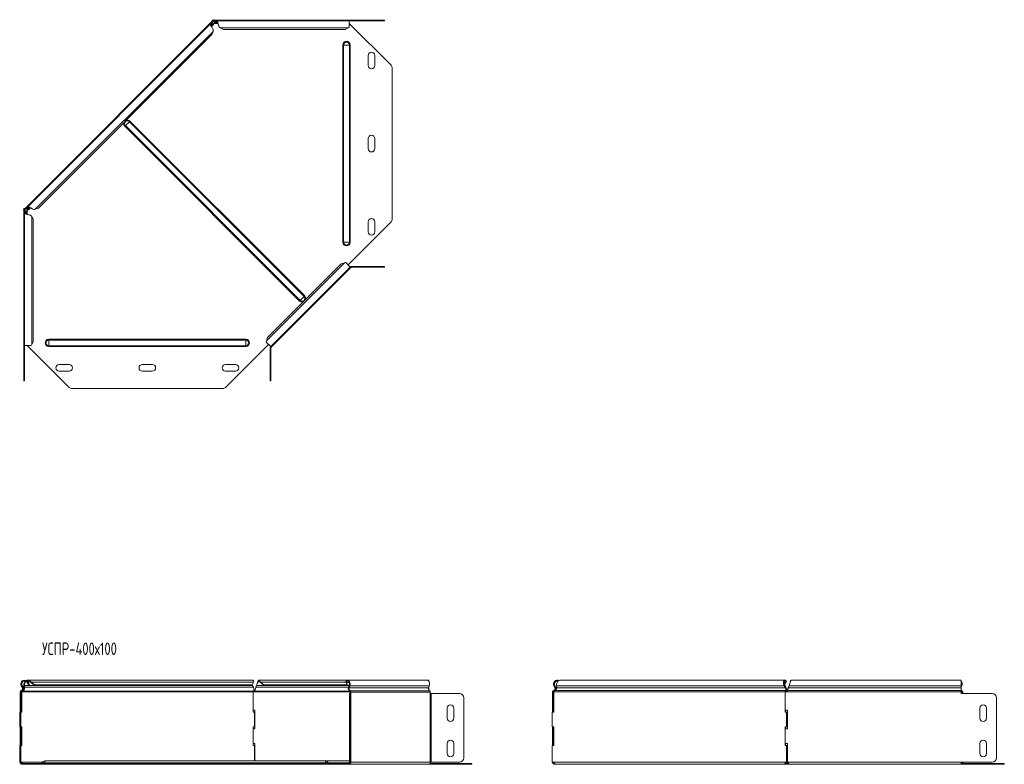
# Model space of a CAD drawing. Header units: millimetres. Extents: x -202 to 1415, y -6882 to 292.
# Tile 4 of 9: x -177 to 1006, y -3332 to -2437. Entities that reach past the tile are written whole.
import ezdxf

# ---------------------------------------------------------------- set-up
doc = ezdxf.new("R2010")
doc.units = ezdxf.units.MM
doc.styles.add('SLDTEXTSTYLE3', font='TXT', dxfattribs={"width": 0.7, "bigfont": 'bigfont'})

msp = doc.modelspace()

# ---------------------------------------------------------------- linework, layer by layer
at = {"color": 7, "linetype": 'Continuous', "lineweight": 15}
for p, q in [((54.6, -2437.4), (54.6, -2438.4)), ((56.3, -2437.4), (54.6, -2437.4)), ((55.8, -2437.4), (56.2, -2437)), ((56.2, -2437), (56.5, -2437.4)), ((56.3, -2437.4), (56.3, -2438.4)), ((219.2, -2437.4), (56.3, -2437.4)), ((219.2, -2438.4), (219.2, -2437.4)), ((219.2, -2437.4), (256.4, -2437.4)), ((256.4, -2437.4), (261.4, -2437.4)), ((261.4, -2437.4), (261.4, -2438.4)), ((54.3, -2438.8), (-170.5, -2663.7)), ((52.5, -2442.1), (-167.3, -2661.8)), ((53.3, -2442), (53.9, -2442.7)), ((53.3, -2442), (54.8, -2442.3)), ((53.6, -2445.3), (56, -2442.9)), ((53.9, -2442.7), (55.4, -2443)), ((54.3, -2438.8), (54.8, -2438.4)), ((54.3, -2438.8), (55, -2439.5)), ((56.3, -2438.4), (54.6, -2438.4)), ((54.8, -2442.3), (55.4, -2443)), ((54.9, -2440.2), (55.1, -2440.4)), ((55, -2439.5), (56.2, -2438.4)), ((56.9, -2439), (56.9, -2438.7)), ((58, -2441.5), (61.4, -2441.5)), ((58.4, -2440.2), (59.3, -2438.9)), ((58.4, -2441.1), (59.3, -2439.8)), ((58.4, -2440.2), (58.4, -2441.1)), ((59.3, -2438.9), (59.3, -2439.8)), ((219.2, -2438.4), (59.9, -2438.4)), ((64.2, -2446.9), (67.9, -2448.6)), ((214.2, -2448.6), (67.9, -2448.6)), ((214.2, -2448.6), (217.9, -2446.9)), ((219.2, -2446), (219.2, -2438.4)), ((219.2, -2438.4), (256.4, -2438.4)), ((219.2, -2441.5), (269.4, -2491.8)), ((261.4, -2438.4), (256.4, -2438.4)), ((54.1, -2454.9), (-154.4, -2663.5)), ((54.1, -2454.9), (55.5, -2451.1)), ((241.9, -2491.9), (241.9, -2479.9)), ((249.9, -2479.9), (249.9, -2491.9)), ((270.9, -2676.5), (270.9, -2495.3)), ((241.9, -2591.9), (241.9, -2579.9)), ((249.9, -2579.9), (249.9, -2591.9)), ((-172.4, -2665.5), (-172, -2665.1)), ((-172.4, -2665.5), (-172, -2665.9)), ((-172, -2664), (-172, -2665.7)), ((-172, -2664), (-171, -2664)), ((-172, -2665.7), (-172, -2828.5)), ((-172, -2665.7), (-171, -2665.7)), ((-171, -2664.1), (-170.5, -2663.7)), ((-171, -2664), (-171, -2665.7)), ((-171, -2665.5), (-169.8, -2664.4)), ((-171, -2669.3), (-171, -2828.5)), ((-170.6, -2666.2), (-170.4, -2666.2)), ((-169.8, -2664.4), (-170.5, -2663.7)), ((-170.4, -2668.7), (-169.2, -2667.8)), ((-170.4, -2668.7), (-169.6, -2668.7)), ((-169.6, -2668.7), (-168.3, -2667.8)), ((-169, -2664.4), (-169.2, -2664.3)), ((-169.2, -2667.8), (-168.3, -2667.8)), ((-167.9, -2670.7), (-167.9, -2667.4)), ((-167.3, -2662.7), (-166.7, -2663.3)), ((-167, -2664.2), (-167.3, -2662.7)), ((-167, -2664.2), (-166.4, -2664.8)), ((-166.4, -2664.8), (-166.7, -2663.3)), ((-166.4, -2665.4), (-164.1, -2663)), ((-162.6, -2663.6), (-162.6, -2663.6)), ((-160.8, -2677.2), (-162.5, -2673.5)), ((-158.3, -2664.8), (-154.4, -2663.5)), ((-160.8, -2677.2), (-160.8, -2823.5)), ((269.4, -2680), (217.7, -2731.6)), ((241.9, -2691.9), (241.9, -2679.9)), ((249.9, -2679.9), (249.9, -2691.9)), ((209.5, -2730.4), (121.1, -2818.8)), ((213.3, -2729.1), (209.5, -2730.4)), ((220.2, -2734.1), (214.9, -2728.8)), ((222, -2733.4), (256.4, -2733.4)), ((256.4, -2733.4), (261.4, -2733.4)), ((261.4, -2733.4), (261.4, -2734.4)), ((124.8, -2829.6), (220.2, -2734.1)), ((220.9, -2734.8), (125.5, -2830.3)), ((220.9, -2734.8), (220.2, -2734.1)), ((222, -2734.4), (256.4, -2734.4)), ((261.4, -2734.4), (256.4, -2734.4)), ((-162.5, -2827.2), (-160.8, -2823.5)), ((122.3, -2827.1), (70.6, -2878.8)), ((119.4, -2824.2), (124.8, -2829.6)), ((121.1, -2818.8), (119.7, -2822.7)), ((122.9, -2827.7), (122.6, -2827.4)), ((-172, -2828.5), (-171, -2828.5)), ((-172, -2865.7), (-172, -2828.5)), ((-171, -2828.5), (-163.4, -2828.5)), ((-171, -2865.7), (-171, -2828.5)), ((-117.6, -2878.8), (-167.8, -2828.5)), ((124, -2831.4), (124, -2865.7)), ((124.5, -2829.4), (125.5, -2830.3)), ((125, -2831.4), (125, -2865.7)), ((-129.5, -2851.2), (-117.5, -2851.2)), ((-29.5, -2851.2), (-17.5, -2851.2)), ((70.5, -2851.2), (82.5, -2851.2)), ((-117.5, -2859.2), (-129.5, -2859.2)), ((-17.5, -2859.2), (-29.5, -2859.2)), ((82.5, -2859.2), (70.5, -2859.2)), ((-172, -2870.7), (-172, -2865.7)), ((-171, -2870.7), (-172, -2870.7)), ((-171, -2865.7), (-171, -2870.7)), ((124, -2870.7), (124, -2865.7)), ((125, -2870.7), (124, -2870.7)), ((125, -2865.7), (125, -2870.7)), ((-114, -2880.2), (67.1, -2880.2)), ((-175, -3237.1), (-173.7, -3239.5)), ((-174.1, -3236.7), (-172.8, -3239)), ((-171.9, -3237.1), (-171.2, -3236.7)), ((-171.6, -3239.5), (-171.9, -3237.1)), ((-171.6, -3239.5), (-171, -3239)), ((-171, -3239), (-171.2, -3236.7)), ((-168.6, -3232.5), (-167.9, -3231.7)), ((-167.9, -3233.4), (-167, -3232.9)), ((-167.9, -3233.4), (-166.2, -3236.6)), ((102.7, -3230.5), (-167.2, -3230.5)), ((-167, -3232.9), (-165.3, -3236.2)), ((-165.3, -3236.2), (-166.2, -3236.6)), ((-164.9, -3232.5), (-164.4, -3231.7)), ((-163.5, -3233.4), (-162.8, -3232.9)), ((-163.5, -3233.4), (-159.6, -3236.6)), ((-162.8, -3232.9), (-159, -3236.2)), ((-159, -3236.2), (-159.6, -3236.6)), ((102, -3236.6), (-159.6, -3236.6)), ((102.6, -3236.2), (-159, -3236.2)), ((102, -3236.6), (102.6, -3236.2)), ((102.3, -3236.4), (102.4, -3236.7)), ((102.4, -3236.7), (103.9, -3239)), ((102.6, -3236.2), (104, -3232.9)), ((106.5, -3240.6), (106.5, -3240.6)), ((106.9, -3239), (107.8, -3236.7)), ((217, -3230.5), (110.4, -3230.5)), ((111.3, -3232.5), (111.3, -3231.7)), ((112.6, -3233.4), (112.6, -3232.9)), ((112.6, -3232.9), (116.3, -3236.2)), ((112.6, -3233.4), (116.3, -3236.6)), ((116.3, -3236.2), (116.3, -3236.6)), ((216.5, -3236.2), (116.3, -3236.2)), ((217.2, -3236.6), (116.3, -3236.6)), ((215.3, -3232.5), (214.9, -3231.7)), ((215.8, -3233.4), (215.1, -3232.9)), ((216.5, -3236.2), (215.1, -3232.9)), ((217.2, -3236.6), (215.8, -3233.4)), ((217.2, -3236.6), (216.5, -3236.2)), ((312.5, -3230.5), (217, -3230.5)), ((219.2, -3236.6), (217.2, -3236.6)), ((219.2, -3236.7), (218.3, -3239)), ((219.8, -3237.1), (218.9, -3239.5)), ((314.6, -3230.5), (312.5, -3230.5)), ((314.4, -3239.5), (315.3, -3237.1)), ((314.6, -3231.7), (314.6, -3230.5)), ((314.6, -3239), (314.6, -3242.3)), ((314.6, -3239), (314.6, -3239)), ((465.1, -3237.1), (466, -3236.7)), ((466.3, -3239.5), (465.1, -3237.1)), ((467.2, -3239), (466, -3236.7)), ((466.3, -3239.5), (467.2, -3239)), ((468.2, -3237.1), (468.5, -3239.5)), ((742.8, -3230.5), (472.8, -3230.5)), ((741.8, -3237.1), (742.5, -3236.7)), ((743.3, -3239.5), (741.8, -3237.1)), ((743.4, -3233.4), (742.2, -3236.2)), ((742.6, -3236.2), (742.3, -3236.4)), ((744, -3239), (742.5, -3236.7)), ((744, -3232.9), (742.6, -3236.2)), ((743.3, -3239.5), (744, -3239)), ((743.4, -3233.4), (744, -3232.9)), ((743.8, -3232.5), (744.3, -3231.7)), ((746.6, -3240.6), (746.6, -3240.6)), ((747.9, -3236.7), (747, -3239)), ((747.9, -3237.1), (747, -3239.5)), ((747, -3239.5), (747, -3239)), ((747.9, -3237.1), (747.9, -3236.7)), ((954.7, -3230.5), (750.5, -3230.5)), ((954.7, -3237.1), (954.7, -3230.5)), ((954.7, -3236.7), (954.7, -3236.8)), ((954.7, -3237.1), (954.7, -3239.5)), ((955.4, -3237.1), (954.7, -3239)), ((954.7, -3242.8), (954.7, -3239.5)), ((-176.5, -3244.6), (-176.5, -3246.6)), ((-176.5, -3246.6), (-175.5, -3246.6)), ((-176.5, -3251.6), (-176.5, -3246.6)), ((-176.5, -3324), (-176.5, -3251.6)), ((-175.5, -3244.6), (-175.5, -3246.6)), ((-175.5, -3246.6), (-175.5, -3251.6)), ((-175.5, -3324), (-175.5, -3251.6)), ((-174.4, -3244.6), (-175.1, -3244.6)), ((-175.1, -3269), (-175.1, -3244.6)), ((-174.4, -3269), (-174.4, -3244.6)), ((-173.6, -3243.8), (-173.7, -3243.1)), ((103.5, -3244.6), (103.5, -3269)), ((104.8, -3244.6), (103.5, -3244.6)), ((105.3, -3243.8), (105.3, -3242.8)), ((219.5, -3246.6), (220.5, -3246.6)), ((219.5, -3251.6), (219.5, -3246.6)), ((219.5, -3251.6), (219.5, -3324)), ((220.2, -3244.8), (220.2, -3246.6)), ((220.5, -3246.6), (220.5, -3251.6)), ((220.9, -3246.6), (220.5, -3246.6)), ((220.5, -3251.6), (220.5, -3324)), ((220.9, -3244.8), (220.9, -3246.6)), ((316.4, -3246.6), (316.4, -3244.8)), ((317.4, -3246.6), (316.4, -3246.6)), ((317.4, -3246.6), (351.8, -3246.6)), ((356.8, -3251.6), (356.8, -3324)), ((356.8, -3251.6), (356.8, -3324)), ((463.5, -3244.6), (464.5, -3244.6)), ((463.5, -3244.6), (463.5, -3266.5)), ((464.5, -3244.6), (464.5, -3266.5)), ((465.1, -3243.8), (464.9, -3242.8)), ((465, -3244.6), (465, -3269)), ((742.9, -3269), (742.9, -3244.6)), ((743.6, -3244.6), (742.9, -3244.6)), ((743.2, -3266.5), (743.2, -3244.6)), ((743.2, -3244.6), (744.9, -3244.6)), ((743.6, -3243.8), (743.4, -3242.8)), ((954.7, -3244.6), (954.7, -3242.8)), ((954.7, -3244.6), (954.7, -3246.6)), ((991.9, -3246.6), (954.7, -3246.6)), ((955.7, -3244.8), (955.7, -3246.6)), ((956.4, -3244.8), (956.4, -3246.6)), ((996.9, -3324), (996.9, -3251.6)), ((336.8, -3276), (336.8, -3264)), ((344.8, -3264), (344.8, -3276)), ((976.9, -3276), (976.9, -3264)), ((984.9, -3264), (984.9, -3276)), ((-176.9, -3269), (-176.9, -3286.5)), ((-176.9, -3269), (-176.5, -3269)), ((-175.5, -3269), (-174.4, -3269)), ((105.8, -3266.5), (103.5, -3266.5)), ((103.5, -3269), (105.4, -3269)), ((105.4, -3286.5), (105.4, -3269)), ((105.8, -3289), (105.8, -3266.5)), ((463.2, -3286.5), (463.2, -3269)), ((465, -3269), (463.2, -3269)), ((463.5, -3266.5), (464.5, -3266.5)), ((463.5, -3269), (463.5, -3266.5)), ((464.5, -3269), (464.5, -3266.5)), ((744.7, -3269), (742.9, -3269)), ((743.2, -3266.5), (745.9, -3266.5)), ((743.6, -3269), (743.6, -3266.5)), ((744.7, -3269), (744.7, -3286.5)), ((744.7, -3269), (745.4, -3269)), ((745.4, -3269), (745.4, -3286.5)), ((745.9, -3266.5), (745.9, -3289)), ((-176.9, -3286.5), (-176.5, -3286.5)), ((-174.4, -3286.5), (-175.5, -3286.5)), ((-175.1, -3309), (-175.1, -3286.5)), ((-174.4, -3309), (-174.4, -3286.5)), ((105.4, -3286.5), (103.5, -3286.5)), ((103.5, -3286.5), (103.5, -3309)), ((103.5, -3289), (105.8, -3289)), ((463.2, -3286.5), (465, -3286.5)), ((463.5, -3289), (463.5, -3286.5)), ((463.5, -3289), (464.5, -3289)), ((463.5, -3289), (463.5, -3306.5)), ((464.5, -3289), (464.5, -3286.5)), ((464.5, -3289), (464.5, -3306.5)), ((465, -3286.5), (465, -3309)), ((742.9, -3286.5), (744.7, -3286.5)), ((742.9, -3309), (742.9, -3286.5)), ((743.2, -3306.5), (743.2, -3289)), ((745.9, -3289), (743.2, -3289)), ((743.6, -3289), (743.6, -3286.5)), ((744.7, -3286.5), (745.4, -3286.5)), ((-176.9, -3309), (-176.9, -3329)), ((-176.9, -3309), (-176.5, -3309)), ((-175.5, -3309), (-174.4, -3309)), ((105.8, -3306.5), (103.5, -3306.5)), ((103.5, -3309), (105.4, -3309)), ((105.4, -3327.5), (105.4, -3309)), ((105.8, -3327.5), (105.8, -3306.5)), ((336.8, -3318.5), (336.8, -3306.5)), ((344.8, -3306.5), (344.8, -3318.5)), ((463.2, -3329), (463.2, -3309)), ((465, -3309), (463.2, -3309)), ((463.5, -3306.5), (464.5, -3306.5)), ((463.5, -3309), (463.5, -3306.5)), ((464.5, -3309), (464.5, -3306.5)), ((744.7, -3309), (742.9, -3309)), ((743.2, -3306.5), (745.9, -3306.5)), ((743.6, -3309), (743.6, -3306.5)), ((744.7, -3309), (744.7, -3329)), ((744.7, -3309), (745.4, -3309)), ((745.4, -3309), (745.4, -3329)), ((745.9, -3306.5), (745.9, -3329)), ((976.9, -3318.5), (976.9, -3306.5)), ((984.9, -3306.5), (984.9, -3318.5)), ((-176.5, -3329), (-176.5, -3324)), ((-175.5, -3324), (-175.5, -3329)), ((219.5, -3329), (219.5, -3324)), ((220.5, -3324), (220.5, -3329)), ((-176.9, -3329), (-176.5, -3329)), ((-175.5, -3329), (-176.5, -3329)), ((-175.5, -3329), (-175.4, -3329)), ((-172.4, -3330.5), (-174, -3330.5)), ((-172.4, -3331.5), (-174, -3331.5)), ((-172.4, -3330.5), (-172.4, -3331.5)), ((-122.1, -3330.5), (-172.4, -3330.5)), ((-122.1, -3331.5), (-172.4, -3331.5)), ((190.5, -3327.5), (-146.5, -3327.5)), ((-122.1, -3330.5), (-118.6, -3330.5)), ((-118.6, -3331.5), (-122.1, -3331.5)), ((-118.6, -3330.5), (162.5, -3330.5)), ((-118.6, -3331.5), (162.5, -3331.5)), ((162.5, -3330.5), (166.1, -3330.5)), ((166.1, -3331.5), (162.5, -3331.5)), ((217.7, -3330.5), (166.1, -3330.5)), ((217.7, -3331.5), (166.1, -3331.5)), ((219.5, -3327.5), (190.5, -3327.5)), ((217.7, -3330.5), (217.7, -3331.5)), ((219.2, -3330.5), (217.7, -3330.5)), ((219.2, -3331.5), (217.7, -3331.5)), ((219.2, -3331.5), (314.6, -3331.5)), ((220.5, -3329), (219.5, -3329)), ((220.5, -3329), (220.9, -3329)), ((364.9, -3331.5), (314.6, -3331.5)), ((364.9, -3330.5), (316, -3330.5)), ((316.4, -3329), (317.4, -3329)), ((351.8, -3329), (317.4, -3329)), ((364.9, -3330.5), (366.3, -3330.5)), ((366.3, -3331.5), (364.9, -3331.5)), ((366.3, -3330.5), (366.3, -3331.5)), ((463.9, -3329), (463.2, -3329)), ((464.6, -3329.1), (463.6, -3329.2)), ((466, -3331.5), (466, -3330.5)), ((467.6, -3331.5), (466, -3331.5)), ((467.6, -3331.5), (743.8, -3331.5)), ((744.3, -3329), (743.6, -3329)), ((743.8, -3330.5), (743.8, -3331.5)), ((747.3, -3330.5), (743.8, -3330.5)), ((747.5, -3331.5), (743.8, -3331.5)), ((744.7, -3329), (743.9, -3329)), ((744.7, -3329), (745.4, -3329)), ((745.9, -3327.5), (745.4, -3327.5)), ((745.9, -3329), (745.9, -3329.2)), ((747.5, -3331.5), (747.5, -3331)), ((747.5, -3331.5), (954.7, -3331.5)), ((954.7, -3329), (991.9, -3329)), ((954.7, -3331.5), (954.7, -3329)), ((954.8, -3329.9), (954.7, -3329.5)), ((1004.9, -3330.5), (954.7, -3330.5)), ((1004.9, -3331.5), (954.7, -3331.5)), ((1004.9, -3330.5), (1006.4, -3330.5)), ((1006.4, -3331.5), (1004.9, -3331.5)), ((1006.4, -3330.5), (1006.4, -3331.5))]:
    msp.add_line(p, q, dxfattribs=at)
at = {"color": 7, "linetype": 'Continuous', "lineweight": 0}
for p, q in [((256.4, -2438.4), (256.4, -2437.4)), ((54.9, -2440.2), (53, -2442)), ((53.9, -2442.7), (53.1, -2443.5)), ((55.4, -2443), (53.5, -2444.9)), ((59.5, -2438.7), (56.9, -2438.7)), ((61.2, -2441.1), (58.4, -2441.1)), ((60.5, -2439.8), (59.3, -2439.8)), ((217.9, -2446.9), (64.2, -2446.9)), ((55.5, -2451.1), (-158.3, -2664.8)), ((212.4, -2467.4), (211.5, -2467.4)), ((211.5, -2467.4), (211.5, -2704.4)), ((219.3, -2467.4), (212.4, -2467.4)), ((212.4, -2467.4), (212.4, -2704.4)), ((219.3, -2467.4), (219.3, -2704.4)), ((220.2, -2467.4), (219.3, -2467.4)), ((220.2, -2467.4), (220.2, -2704.4)), ((-50.5, -2565), (-49.9, -2564.3)), ((-50.5, -2565), (159.5, -2775)), ((-49.9, -2564.3), (-45, -2559.5)), ((-49.9, -2564.3), (160.1, -2774.3)), ((-45, -2559.5), (-44.4, -2558.8)), ((-45, -2559.5), (165, -2769.5)), ((-44.4, -2558.8), (165.6, -2768.8)), ((-167.3, -2662.4), (-169.2, -2664.3)), ((-170.6, -2666.2), (-170.6, -2668.8)), ((-169.6, -2668.7), (-169.6, -2669.9)), ((-168.3, -2667.8), (-168.3, -2670.6)), ((-165.9, -2662.4), (-166.7, -2663.3)), ((-164.5, -2662.8), (-166.4, -2664.8)), ((-162.5, -2673.5), (-162.5, -2827.2)), ((212.4, -2704.4), (211.5, -2704.4)), ((219.3, -2704.4), (212.4, -2704.4)), ((220.2, -2704.4), (219.3, -2704.4)), ((213.3, -2729.1), (119.7, -2822.7)), ((222, -2734.4), (222, -2733.4)), ((256.4, -2734.4), (256.4, -2733.4)), ((165, -2769.5), (165.6, -2768.8)), ((159.5, -2775), (160.1, -2774.3)), ((160.1, -2774.3), (165, -2769.5)), ((-142, -2821.8), (-142, -2820.9)), ((-142, -2820.9), (95, -2820.9)), ((-142, -2828.7), (-142, -2821.8)), ((-142, -2821.8), (95, -2821.8)), ((95, -2821.8), (95, -2820.9)), ((95, -2828.7), (95, -2821.8)), ((-142, -2828.7), (95, -2828.7)), ((-142, -2829.6), (-142, -2828.7)), ((-142, -2829.6), (95, -2829.6)), ((95, -2829.6), (95, -2828.7)), ((125, -2831.4), (124, -2831.4)), ((-172, -2865.7), (-171, -2865.7)), ((124, -2865.7), (125, -2865.7)), ((-175, -3237.1), (-174.1, -3236.7)), ((-173.7, -3239.5), (-172.8, -3239)), ((102.4, -3236.7), (-171.2, -3236.7)), ((103.9, -3239), (-171, -3239)), ((104, -3232.9), (-162.8, -3232.9)), ((218.3, -3239), (106.9, -3239)), ((219.2, -3236.7), (107.8, -3236.7)), ((215.1, -3232.9), (112.6, -3232.9)), ((219.2, -3233.4), (215.8, -3233.4)), ((218.9, -3239.5), (218.3, -3239)), ((314.4, -3239.5), (218.9, -3239.5)), ((219.8, -3237.1), (219.2, -3236.7)), ((315.3, -3237.1), (219.8, -3237.1)), ((314.6, -3239), (314.6, -3239)), ((468.2, -3237.1), (741.8, -3237.1)), ((468.5, -3239.5), (743.3, -3239.5)), ((741.6, -3233.4), (743.4, -3233.4)), ((747, -3239.5), (954.7, -3239.5)), ((747.9, -3237.1), (954.7, -3237.1)), ((954.7, -3236.7), (954.7, -3236.7)), ((955.4, -3237.1), (954.7, -3236.7)), ((-176.5, -3244.6), (-175.5, -3244.6)), ((-175.5, -3251.6), (-176.5, -3251.6)), ((-175.2, -3242.8), (-174.9, -3243.8)), ((103.5, -3244.6), (-174.4, -3244.6)), ((103.6, -3243.8), (-173.6, -3243.8)), ((220.2, -3244.6), (104.8, -3244.6)), ((219.4, -3243.8), (105.3, -3243.8)), ((220.5, -3251.6), (219.5, -3251.6)), ((220, -3243.1), (219.8, -3244.1)), ((315.5, -3243.1), (220, -3243.1)), ((220.9, -3244.8), (220.2, -3244.8)), ((316.4, -3244.8), (220.9, -3244.8)), ((220.9, -3329), (220.9, -3246.6)), ((316.4, -3329), (316.4, -3246.6)), ((317.4, -3329), (317.4, -3246.6)), ((465, -3244.6), (742.9, -3244.6)), ((466.3, -3242.8), (743.4, -3242.8)), ((744.9, -3244.6), (954.7, -3244.6)), ((745.4, -3242.8), (954.7, -3242.8)), ((954.7, -3244.1), (955.3, -3244.1)), ((954.7, -3244.8), (955.7, -3244.8)), ((955.5, -3243.1), (955.3, -3244.1)), ((956.4, -3244.8), (955.7, -3244.8)), ((-176.5, -3324), (-175.5, -3324)), ((219.5, -3324), (220.5, -3324)), ((-149.5, -3329), (-175.1, -3329)), ((-174, -3331.5), (-174, -3330.5)), ((-146.5, -3329.9), (-149.9, -3329.9)), ((-146.5, -3329.9), (-146.5, -3327.5)), ((-146.5, -3330.5), (-146.5, -3329.9)), ((-146.5, -3329.9), (190.5, -3329.9)), ((-122.1, -3331.5), (-122.1, -3330.5)), ((-118.6, -3330.5), (-118.6, -3331.5)), ((162.5, -3331.5), (162.5, -3330.5)), ((166.1, -3330.5), (166.1, -3331.5)), ((190.5, -3329.9), (190.5, -3327.5)), ((190.5, -3330.5), (190.5, -3329.9)), ((190.5, -3329.9), (193.9, -3329.9)), ((193.9, -3329.9), (220, -3329.9)), ((219.2, -3331.5), (219.2, -3330.5)), ((316.4, -3329), (220.9, -3329)), ((364.9, -3331.5), (364.9, -3330.5)), ((464.2, -3329), (743.6, -3329)), ((743.2, -3329.9), (746.8, -3329.9)), ((745.9, -3329), (954.7, -3329)), ((954.8, -3329.9), (954.7, -3329.9)), ((1004.9, -3331.5), (1004.9, -3330.5))]:
    msp.add_line(p, q, dxfattribs=at)
at = {"color": 7, "linetype": 'Continuous', "lineweight": 15, "flags": 128}
for points in [[(214.9, -3231.7), (215.6, -3231), (216.4, -3230.6), (217.3, -3230.5), (218.2, -3230.8), (219, -3231.4), (219.6, -3232.3), (220, -3233.5), (220.2, -3234.7), (220.1, -3235.9), (219.8, -3237.1)], [(215.3, -3232.5), (216.1, -3231.8), (216.9, -3231.5), (217.8, -3231.7), (218.5, -3232.2), (219.1, -3233.1), (219.5, -3234.3), (219.5, -3235.5), (219.2, -3236.7)], [(315.3, -3237.1), (315.6, -3235.9), (315.7, -3234.7), (315.5, -3233.5), (315.1, -3232.3), (314.4, -3231.4), (313.6, -3230.8), (312.8, -3230.5), (312.5, -3230.5)], [(954.7, -3243.6), (954.8, -3243.8), (955.3, -3244.1)]]:
    msp.add_lwpolyline(points, dxfattribs=at)
at = {"color": 7, "linetype": 'Continuous', "lineweight": 15}
for centre, radius, start, end in [((56.5, -2439.2), 2.5, 250.2496, 300.9975), ((245.9, -2479.9), 4, 0, 180), ((245.9, -2491.9), 4, 180, 0), ((265.9, -2495.3), 5, 0, 45), ((245.9, -2579.9), 4, 0, 180), ((245.9, -2591.9), 4, 180, 0), ((-170.1, -2665.9), 2.5, 327.1621, 18.8567), ((245.9, -2679.9), 4, 0, 180), ((265.9, -2676.5), 5, 315, 0), ((245.9, -2691.9), 4, 180, 0), ((222, -2735.9), 2.5, 90, 135), ((222, -2735.9), 1.5, 90, 135), ((126.5, -2831.4), 2.5, 135, 180), ((126.5, -2831.4), 1.5, 135, 180), ((-129.5, -2855.2), 4, 90, 270), ((-117.5, -2855.2), 4, 270, 90), ((-29.5, -2855.2), 4, 90, 270), ((-17.5, -2855.2), 4, 270, 90), ((70.5, -2855.2), 4, 90, 270), ((82.5, -2855.2), 4, 270, 90), ((-114, -2875.2), 5, 225, 270), ((67.1, -2875.2), 5, 270, 315), ((-171, -3235), 4.5, 46.6936, 208.0725), ((-175.7, -3240.6), 2.3, 284.5412, 28.0725), ((-175.7, -3240.6), 3.3, 284.5412, 28.0725), ((-171, -3235), 3.5, 46.6936, 208.0725), ((222, -3240.7), 4, 155.8096, 237.3301), ((221.6, -3240.7), 2.86, 155.8096, 237.3301), ((317, -3240.7), 2.86, 155.8096, 237.3301), ((949.9, -3235), 5.82, 338.8624, 35.4359), ((950.3, -3235), 4.77, 339.8236, 22.2486), ((-174.7, -3244.6), 1.8, 104.5412, 180), ((-174.7, -3244.6), 0.8, 104.5412, 180), ((219.4, -3244.8), 0.811, 355.5071, 60.3471), ((219.1, -3244.7), 1.82, 355.5071, 60.3471), ((314.6, -3244.7), 1.82, 355.5071, 60.3471), ((351.8, -3251.6), 5, 0, 90), ((351.8, -3251.6), 5, 0, 90), ((956.3, -3241.4), 1.88, 209.5018, 245.4147), ((954.9, -3244.8), 0.811, 355.5071, 60.3471), ((954.6, -3244.7), 1.82, 355.5071, 60.3471), ((991.9, -3251.6), 5, 0, 90), ((340.8, -3264), 4, 0, 180), ((980.9, -3264), 4, 0, 180), ((340.8, -3276), 4, 180, 0), ((980.9, -3276), 4, 180, 0), ((340.8, -3306.5), 4, 0, 180), ((980.9, -3306.5), 4, 0, 180), ((340.8, -3318.5), 4, 180, 0), ((351.8, -3324), 5, 270, 0), ((351.8, -3324), 5, 270, 0), ((980.9, -3318.5), 4, 180, 0), ((991.9, -3324), 5, 270, 0), ((-174, -3329), 2.5, 180, 270), ((-174, -3329), 1.5, 180, 270), ((-175.3, -3330.3), 1.25, 82.9846, 97.0154), ((-150.9, -3329.5), 1, 270, 338.9773), ((-146.5, -3331.2), 3.68, 90, 158.9773), ((190.5, -3331.2), 3.68, 21.0227, 90), ((194.9, -3329.5), 1, 201.0227, 270), ((218.7, -3329.3), 2.23, 281.4218, 8.0495), ((218.9, -3329.2), 1.34, 281.4218, 8.0495), ((314.2, -3329.3), 2.23, 281.4218, 8.0495), ((466, -3329), 2.5, 180, 183.3405), ((464.1, -3330.3), 1.25, 82.9846, 97.0154), ((743.8, -3330.3), 1.25, 82.9846, 97.0154), ((955.8, -3329.5), 1, 201.0227, 270), ((954.1, -3329.1), 1.64, 311.2413, 3.0288), ((953.3, -3329.1), 3.19, 332.7541, 0.7206)]:
    msp.add_arc(centre, radius, start, end, dxfattribs=at)
at = {"color": 7, "linetype": 'Continuous', "lineweight": 0}
for centre, radius, start, end in [((215.9, -2467.4), 4.37, 0, 180), ((215.9, -2467.4), 3.43, 0, 180), ((-47.5, -2561.9), 4.37, 163.3855, 225), ((-47.5, -2561.9), 3.43, 45, 225), ((-47.5, -2561.9), 4.37, 45, 106.6145), ((215.9, -2704.4), 4.37, 180, 0), ((215.9, -2704.4), 3.43, 180, 0), ((162.5, -2771.9), 4.37, 343.3855, 45), ((162.5, -2771.9), 4.37, 225, 286.6145), ((162.5, -2771.9), 3.43, 225, 45), ((-142, -2825.2), 4.37, 90, 270), ((-142, -2825.2), 3.43, 90, 270), ((95, -2825.2), 4.37, 270, 90), ((95, -2825.2), 3.43, 270, 90)]:
    msp.add_arc(centre, radius, start, end, dxfattribs=at)
at = {"color": 7, "linetype": 'Continuous', "lineweight": 15}
for points, knots in [([(56.3, -2437.4), (56.4, -2437.4), (56.5, -2437.5), (56.7, -2438), (56.8, -2438.4), (56.9, -2438.7)], [0, 0, 0, 0, 0.5, 0.5, 1, 1, 1, 1]), ([(55.8, -2449.5), (55.6, -2449.2), (55.4, -2448.7), (54.9, -2447.8), (54.6, -2447.4), (54.1, -2446.4), (53.8, -2445.9), (53.3, -2445), (53.1, -2444.6), (52.7, -2443.8), (52.6, -2443.4), (52.4, -2442.8), (52.3, -2442.5), (52.4, -2442.2), (52.5, -2442.1), (52.8, -2442), (53, -2442), (53.3, -2442)], [0, 0, 0, 0, 0.125, 0.125, 0.25, 0.25, 0.375, 0.375, 0.5, 0.5, 0.625, 0.625, 0.75, 0.75, 0.875, 0.875, 1, 1, 1, 1]), ([(54.3, -2446.7), (54.1, -2446.3), (53.8, -2445.6), (53.3, -2444.6), (53, -2443.7), (53, -2443), (53.3, -2442.6), (53.7, -2442.7), (53.9, -2442.7)], [0, 0, 0, 0, 0.14647, 0.317176, 0.487882, 0.658588, 0.829294, 1, 1, 1, 1]), ([(54.9, -2440.2), (54.7, -2439.8), (54.5, -2439.5), (54.3, -2439.1), (54.3, -2438.9), (54.3, -2438.8)], [0, 0, 0, 0, 0.5, 0.5, 1, 1, 1, 1]), ([(54.8, -2442.3), (55, -2442.4), (55.2, -2442.3), (55.4, -2442.2), (55.4, -2442), (55.4, -2441.6), (55.3, -2441.4), (55.2, -2440.8), (55, -2440.5), (54.9, -2440.2)], [0, 0, 0, 0, 0.25, 0.25, 0.5, 0.5, 0.75, 0.75, 1, 1, 1, 1]), ([(55.1, -2440.4), (55, -2440.2), (55, -2440), (54.9, -2439.7), (55, -2439.6), (55, -2439.5)], [0, 0, 0, 0, 0.5, 0.5, 1, 1, 1, 1]), ([(55.8, -2438.8), (55.5, -2439.1), (55.2, -2439.4), (55, -2439.6), (55, -2439.7)], [0, 0, 0, 0, 0.952686, 1, 1, 1, 1]), ([(55.4, -2443), (55.7, -2443), (55.9, -2443), (56.1, -2442.9), (56.1, -2442.7), (56, -2442.2), (55.9, -2441.9), (55.5, -2441.2), (55.3, -2440.8), (55.1, -2440.4)], [0, 0, 0, 0, 0.25, 0.25, 0.5, 0.5, 0.75, 0.75, 1, 1, 1, 1]), ([(56.3, -2438.4), (56.4, -2438.4), (56.5, -2438.5), (56.7, -2438.7), (56.8, -2438.8), (56.9, -2439)], [0, 0, 0, 0, 0.5, 0.5, 1, 1, 1, 1]), ([(56.9, -2438.7), (57, -2439.1), (57.1, -2439.4), (57.4, -2439.9), (57.5, -2440.1), (57.8, -2440.4), (57.9, -2440.5), (58.2, -2440.4), (58.3, -2440.4), (58.4, -2440.2)], [0, 0, 0, 0, 0.25, 0.25, 0.5, 0.5, 0.75, 0.75, 1, 1, 1, 1]), ([(56.9, -2439), (57, -2439.5), (57.1, -2439.9), (57.4, -2440.7), (57.5, -2441), (57.8, -2441.4), (57.9, -2441.5), (58.2, -2441.4), (58.3, -2441.3), (58.4, -2441.1)], [0, 0, 0, 0, 0.25, 0.25, 0.5, 0.5, 0.75, 0.75, 1, 1, 1, 1]), ([(59.3, -2438.9), (59.4, -2438.7), (59.6, -2438.5), (59.9, -2438.4), (60, -2438.4), (60.3, -2438.6), (60.5, -2438.8), (60.8, -2439.4), (60.9, -2439.7), (61.2, -2440.6), (61.4, -2441.1), (61.7, -2442.1), (61.8, -2442.6), (62.1, -2443.7), (62.3, -2444.2), (62.6, -2445.1), (62.7, -2445.6), (62.9, -2446)], [0, 0, 0, 0, 0.125, 0.125, 0.25, 0.25, 0.375, 0.375, 0.5, 0.5, 0.625, 0.625, 0.75, 0.75, 0.875, 0.875, 1, 1, 1, 1]), ([(59.3, -2439.8), (59.4, -2439.6), (59.7, -2439.3), (60.2, -2439.4), (60.6, -2439.9), (61.1, -2440.7), (61.5, -2441.8), (61.8, -2442.6), (61.9, -2442.9)], [0, 0, 0, 0, 0.169668, 0.339336, 0.509004, 0.678672, 0.84834, 1, 1, 1, 1]), ([(-167.3, -2662.7), (-167.4, -2662.4), (-167.4, -2662.1), (-167.3, -2661.8), (-167.2, -2661.7), (-166.8, -2661.7), (-166.6, -2661.7), (-166, -2661.9), (-165.6, -2662.1), (-164.8, -2662.5), (-164.4, -2662.7), (-163.4, -2663.2), (-163, -2663.5), (-162, -2664), (-161.5, -2664.3), (-160.6, -2664.7), (-160.2, -2665), (-159.8, -2665.1)], [0, 0, 0, 0, 0.125, 0.125, 0.25, 0.25, 0.375, 0.375, 0.5, 0.5, 0.625, 0.625, 0.75, 0.75, 0.875, 0.875, 1, 1, 1, 1]), ([(-166.7, -2663.3), (-166.7, -2663.1), (-166.7, -2662.6), (-166.4, -2662.4), (-165.7, -2662.4), (-164.8, -2662.7), (-163.7, -2663.1), (-163, -2663.5), (-162.6, -2663.6)], [0, 0, 0, 0, 0.169565, 0.33913, 0.508695, 0.67826, 0.847824, 1, 1, 1, 1]), ([(-170.6, -2666.2), (-171, -2666.1), (-171.4, -2666), (-171.8, -2665.9), (-172, -2665.8), (-172, -2665.7)], [0, 0, 0, 0, 0.5, 0.5, 1, 1, 1, 1]), ([(-170.4, -2666.2), (-170.5, -2666.1), (-170.7, -2666), (-170.9, -2665.9), (-171, -2665.8), (-171, -2665.7)], [0, 0, 0, 0, 0.5, 0.5, 1, 1, 1, 1]), ([(-163.4, -2672.2), (-163.8, -2672.1), (-164.2, -2671.9), (-165.2, -2671.6), (-165.7, -2671.5), (-166.8, -2671.2), (-167.3, -2671), (-168.3, -2670.7), (-168.8, -2670.6), (-169.6, -2670.3), (-170, -2670.1), (-170.6, -2669.9), (-170.8, -2669.7), (-171, -2669.4), (-171, -2669.3), (-170.9, -2669), (-170.7, -2668.8), (-170.4, -2668.7)], [0, 0, 0, 0, 0.125, 0.125, 0.25, 0.25, 0.375, 0.375, 0.5, 0.5, 0.625, 0.625, 0.75, 0.75, 0.875, 0.875, 1, 1, 1, 1]), ([(-169.7, -2664.3), (-169.7, -2664.3), (-170, -2664.6), (-170.3, -2664.9), (-170.6, -2665.1)], [0, 0, 0, 0, 0.057331, 1, 1, 1, 1]), ([(-169.2, -2667.8), (-169, -2667.7), (-168.9, -2667.5), (-168.9, -2667.3), (-169, -2667.2), (-169.2, -2666.9), (-169.4, -2666.8), (-170, -2666.5), (-170.3, -2666.4), (-170.6, -2666.2)], [0, 0, 0, 0, 0.25, 0.25, 0.5, 0.5, 0.75, 0.75, 1, 1, 1, 1]), ([(-170.5, -2663.7), (-170.5, -2663.6), (-170.3, -2663.6), (-169.8, -2663.9), (-169.5, -2664), (-169.2, -2664.3)], [0, 0, 0, 0, 0.5, 0.5, 1, 1, 1, 1]), ([(-168.3, -2667.8), (-168.1, -2667.7), (-167.9, -2667.5), (-167.9, -2667.3), (-168, -2667.2), (-168.4, -2666.9), (-168.7, -2666.8), (-169.4, -2666.5), (-169.9, -2666.4), (-170.4, -2666.2)], [0, 0, 0, 0, 0.25, 0.25, 0.5, 0.5, 0.75, 0.75, 1, 1, 1, 1]), ([(-166.4, -2671.3), (-166.8, -2671.2), (-167.6, -2670.9), (-168.6, -2670.4), (-169.5, -2670), (-170, -2669.6), (-170, -2669.1), (-169.7, -2668.8), (-169.6, -2668.7)], [0, 0, 0, 0, 0.15166, 0.321328, 0.490996, 0.660664, 0.830332, 1, 1, 1, 1]), ([(-169.8, -2664.4), (-169.8, -2664.3), (-169.6, -2664.3), (-169.4, -2664.3), (-169.2, -2664.4), (-169, -2664.4)], [0, 0, 0, 0, 0.5, 0.5, 1, 1, 1, 1]), ([(-169.2, -2664.3), (-168.9, -2664.4), (-168.5, -2664.5), (-168, -2664.7), (-167.7, -2664.8), (-167.4, -2664.8), (-167.2, -2664.7), (-167, -2664.5), (-167, -2664.4), (-167, -2664.2)], [0, 0, 0, 0, 0.25, 0.25, 0.5, 0.5, 0.75, 0.75, 1, 1, 1, 1]), ([(-169, -2664.4), (-168.6, -2664.7), (-168.2, -2664.9), (-167.4, -2665.2), (-167.1, -2665.4), (-166.7, -2665.5), (-166.5, -2665.4), (-166.3, -2665.2), (-166.3, -2665), (-166.4, -2664.8)], [0, 0, 0, 0, 0.25, 0.25, 0.5, 0.5, 0.75, 0.75, 1, 1, 1, 1]), ([(-173.6, -3243.8), (-173.1, -3243.7), (-172.7, -3243.4), (-172, -3242.8), (-171.7, -3242.4), (-171.2, -3241.5), (-171, -3241), (-170.9, -3240), (-170.9, -3239.5), (-171, -3239)], [0, 0, 0, 0, 0.25, 0.25, 0.5, 0.5, 0.75, 0.75, 1, 1, 1, 1]), ([(-173.2, -3242.6), (-173.1, -3242.5), (-172.8, -3242.4), (-172.4, -3242), (-172.1, -3241.5), (-171.8, -3241), (-171.7, -3240.5), (-171.6, -3240), (-171.6, -3239.7), (-171.6, -3239.5)], [0, 0, 0, 0, 0.133466, 0.277889, 0.422311, 0.566733, 0.711155, 0.855578, 1, 1, 1, 1]), ([(-171.9, -3237.1), (-171.9, -3236.6), (-172, -3235.7), (-171.6, -3234), (-170.9, -3232.6), (-170.3, -3232), (-170, -3231.7)], [0, 0, 0, 0, 0.264782, 0.529565, 0.794347, 1, 1, 1, 1]), ([(-171.2, -3236.7), (-171.3, -3236.3), (-171.3, -3235.5), (-170.9, -3234.2), (-170.2, -3233.1), (-169.6, -3232.4), (-169.2, -3232.2), (-169.1, -3232.1)], [0, 0, 0, 0, 0.2402685, 0.480537, 0.7208054, 0.9610739, 1, 1, 1, 1]), ([(-169, -3231.1), (-168.8, -3230.9), (-168.2, -3230.5), (-167, -3230.4), (-165.6, -3230.8), (-164.8, -3231.4), (-164.4, -3231.7)], [0, 0, 0, 0, 0.134412, 0.422942, 0.711471, 1, 1, 1, 1]), ([(-167.9, -3231.6), (-167.6, -3231.6), (-167, -3231.4), (-165.9, -3231.7), (-165.2, -3232.2), (-164.9, -3232.5)], [0, 0, 0, 0, 0.268419, 0.634209, 1, 1, 1, 1]), ([(104.3, -3231.7), (104.1, -3231.4), (103.7, -3230.8), (103.1, -3230.5), (102.8, -3230.5), (102.7, -3230.6)], [0, 0, 0, 0, 0.4660046, 0.9320092, 1, 1, 1, 1]), ([(103.9, -3239), (104.2, -3239.5), (104.3, -3240), (104.6, -3241), (104.6, -3241.5), (104.5, -3242.4), (104.4, -3242.8), (104, -3243.4), (103.8, -3243.7), (103.6, -3243.8)], [0, 0, 0, 0, 0.25, 0.25, 0.5, 0.5, 0.75, 0.75, 1, 1, 1, 1]), ([(105.3, -3243.8), (105.5, -3243.7), (105.6, -3243.4), (105.9, -3242.8), (106, -3242.4), (106.3, -3241.5), (106.4, -3241), (106.7, -3240), (106.8, -3239.5), (106.9, -3239)], [0, 0, 0, 0, 0.25, 0.25, 0.5, 0.5, 0.75, 0.75, 1, 1, 1, 1]), ([(105.3, -3242.8), (105.4, -3242.8), (105.5, -3242.7), (105.7, -3242.4), (105.9, -3242), (106.1, -3241.5), (106.3, -3241), (106.5, -3240.7), (106.5, -3240.6)], [0, 0, 0, 0, 0.169762, 0.339524, 0.509287, 0.679049, 0.848811, 1, 1, 1, 1]), ([(107.8, -3236.7), (107.9, -3236.3), (108.1, -3235.9), (108.4, -3235.1), (108.5, -3234.7), (108.8, -3233.9), (109, -3233.5), (109.3, -3232.8), (109.4, -3232.5), (109.7, -3232), (109.9, -3231.8), (110.2, -3231.6), (110.3, -3231.5), (110.6, -3231.5), (110.8, -3231.6), (111, -3232), (111.2, -3232.2), (111.3, -3232.5)], [0, 0, 0, 0, 0.125, 0.125, 0.25, 0.25, 0.375, 0.375, 0.5, 0.5, 0.625, 0.625, 0.75, 0.75, 0.875, 0.875, 1, 1, 1, 1]), ([(108.4, -3235.1), (108.5, -3234.7), (108.7, -3233.9), (109.1, -3232.6), (109.6, -3231.4), (110, -3230.6), (110.5, -3230.4), (110.9, -3230.8), (111.2, -3231.4), (111.3, -3231.7)], [0, 0, 0, 0, 0.096462, 0.247051, 0.397641, 0.548231, 0.698821, 0.84941, 1, 1, 1, 1]), ([(465.1, -3237.1), (464.9, -3236.6), (464.5, -3235.7), (464.6, -3234), (465.2, -3232.6), (466.3, -3231.4), (467.7, -3230.6), (469.3, -3230.5), (470.5, -3230.6), (471, -3231), (471.1, -3231)], [0, 0, 0, 0, 0.139254, 0.278508, 0.417762, 0.557016, 0.69627, 0.835524, 0.974778, 1, 1, 1, 1]), ([(464.9, -3242.8), (465.2, -3242.7), (465.5, -3242.6), (466.1, -3242.1), (466.3, -3241.8), (466.6, -3241.2), (466.6, -3240.9), (466.6, -3240.2), (466.5, -3239.8), (466.3, -3239.5)], [0, 0, 0, 0, 0.25, 0.25, 0.5, 0.5, 0.75, 0.75, 1, 1, 1, 1]), ([(466, -3236.7), (465.8, -3236.3), (465.5, -3235.5), (465.6, -3234.3), (466, -3233.1), (466.9, -3232.2), (468, -3231.6), (469.1, -3231.4), (469.8, -3231.6), (470.1, -3231.7)], [0, 0, 0, 0, 0.149172, 0.298344, 0.447516, 0.596688, 0.74586, 0.895032, 1, 1, 1, 1]), ([(468.5, -3239.5), (468.5, -3239.8), (468.5, -3240.2), (468.3, -3240.9), (468.2, -3241.2), (467.8, -3241.8), (467.5, -3242.1), (467, -3242.6), (466.7, -3242.7), (466.3, -3242.8)], [0, 0, 0, 0, 0.25, 0.25, 0.5, 0.5, 0.75, 0.75, 1, 1, 1, 1]), ([(467, -3242.5), (467.1, -3242.3), (467.4, -3241.9), (467.6, -3241.2), (467.6, -3240.5), (467.5, -3239.7), (467.3, -3239.3), (467.2, -3239)], [0, 0, 0, 0, 0.188989, 0.391742, 0.594494, 0.797247, 1, 1, 1, 1]), ([(472.8, -3230.6), (472.4, -3230.6), (471.5, -3230.6), (470.3, -3231.4), (469.2, -3232.5), (468.5, -3234), (468.1, -3235.7), (468.2, -3236.6), (468.2, -3237.1)], [0, 0, 0, 0, 0.145898, 0.316718, 0.487539, 0.658359, 0.82918, 1, 1, 1, 1]), ([(741.8, -3237.1), (741.6, -3236.7), (741.3, -3236.2), (741, -3235.1), (740.9, -3234.6), (740.9, -3233.5), (740.9, -3233), (741.1, -3232.2), (741.3, -3231.8), (741.7, -3231.1), (741.9, -3230.9), (742.4, -3230.6), (742.7, -3230.5), (743.2, -3230.5), (743.5, -3230.7), (743.9, -3231.1), (744.2, -3231.4), (744.3, -3231.7)], [0, 0, 0, 0, 0.125, 0.125, 0.25, 0.25, 0.375, 0.375, 0.5, 0.5, 0.625, 0.625, 0.75, 0.75, 0.875, 0.875, 1, 1, 1, 1]), ([(742.5, -3236.7), (742.2, -3236.3), (742, -3235.9), (741.7, -3235.1), (741.6, -3234.7), (741.6, -3233.9), (741.6, -3233.5), (741.7, -3232.8), (741.8, -3232.5), (742, -3232), (742.2, -3231.8), (742.5, -3231.6), (742.7, -3231.5), (743.1, -3231.5), (743.3, -3231.6), (743.6, -3232), (743.7, -3232.2), (743.8, -3232.5)], [0, 0, 0, 0, 0.125, 0.125, 0.25, 0.25, 0.375, 0.375, 0.5, 0.5, 0.625, 0.625, 0.75, 0.75, 0.875, 0.875, 1, 1, 1, 1]), ([(743.4, -3242.8), (743.6, -3242.7), (743.7, -3242.6), (743.9, -3242.1), (744, -3241.8), (744, -3241.2), (743.9, -3240.9), (743.7, -3240.2), (743.6, -3239.8), (743.3, -3239.5)], [0, 0, 0, 0, 0.25, 0.25, 0.5, 0.5, 0.75, 0.75, 1, 1, 1, 1]), ([(743.6, -3243.8), (743.9, -3243.7), (744.1, -3243.4), (744.4, -3242.8), (744.6, -3242.4), (744.7, -3241.5), (744.6, -3241), (744.4, -3240), (744.2, -3239.5), (744, -3239)], [0, 0, 0, 0, 0.25, 0.25, 0.5, 0.5, 0.75, 0.75, 1, 1, 1, 1]), ([(747, -3239.5), (746.9, -3239.8), (746.7, -3240.2), (746.5, -3240.9), (746.3, -3241.2), (746.1, -3241.8), (745.9, -3242.1), (745.7, -3242.6), (745.5, -3242.7), (745.4, -3242.8)], [0, 0, 0, 0, 0.25, 0.25, 0.5, 0.5, 0.75, 0.75, 1, 1, 1, 1]), ([(747, -3239), (746.9, -3239.3), (746.8, -3239.7), (746.7, -3240.3), (746.6, -3240.5), (746.6, -3240.6)], [0, 0, 0, 0, 0.471133, 0.942267, 1, 1, 1, 1]), ([(750.5, -3230.6), (750.3, -3230.6), (750.1, -3230.6), (749.6, -3231.4), (749.2, -3232.5), (748.7, -3234), (748.3, -3235.7), (748, -3236.6), (747.9, -3237.1)], [0, 0, 0, 0, 0.145898, 0.316718, 0.487539, 0.658359, 0.82918, 1, 1, 1, 1]), ([(748.5, -3235.1), (748.4, -3235.2), (748.2, -3235.8), (748, -3236.3), (747.9, -3236.7)], [0, 0, 0, 0, 0.254274, 1, 1, 1, 1]), ([(-175.1, -3244.6), (-175, -3244.4), (-175, -3244.1), (-174.8, -3243.8), (-174.7, -3243.7)], [0, 0, 0, 0, 0.653958, 1, 1, 1, 1]), ([(-174.4, -3244.6), (-174.3, -3244.4), (-174.2, -3244.2), (-173.9, -3243.9), (-173.7, -3243.8), (-173.6, -3243.8)], [0, 0, 0, 0, 0.5, 0.5, 1, 1, 1, 1]), ([(103.6, -3243.8), (103.5, -3243.8), (103.5, -3243.9), (103.4, -3244.2), (103.5, -3244.4), (103.5, -3244.6)], [0, 0, 0, 0, 0.5, 0.5, 1, 1, 1, 1]), ([(104.8, -3244.6), (104.9, -3244.2), (105, -3243.8), (105.2, -3243.2), (105.3, -3242.9), (105.3, -3242.8)], [0, 0, 0, 0, 0.5, 0.5, 1, 1, 1, 1]), ([(104.8, -3244.6), (104.9, -3244.4), (105, -3244.2), (105.2, -3243.9), (105.3, -3243.8), (105.3, -3243.8)], [0, 0, 0, 0, 0.5, 0.5, 1, 1, 1, 1]), ([(463.5, -3244.6), (463.5, -3244.2), (463.7, -3243.8), (464.2, -3243.2), (464.5, -3242.9), (464.9, -3242.8)], [0, 0, 0, 0, 0.5, 0.5, 1, 1, 1, 1]), ([(464.5, -3244.6), (464.5, -3244.4), (464.6, -3244.2), (464.8, -3243.9), (465, -3243.8), (465.1, -3243.8)], [0, 0, 0, 0, 0.5, 0.5, 1, 1, 1, 1]), ([(466.3, -3242.8), (466, -3242.9), (465.7, -3243.2), (465.2, -3243.8), (465.1, -3244.2), (465, -3244.6)], [0, 0, 0, 0, 0.5, 0.5, 1, 1, 1, 1]), ([(742.9, -3244.6), (742.8, -3244.2), (742.8, -3243.8), (743.1, -3243.2), (743.2, -3242.9), (743.4, -3242.8)], [0, 0, 0, 0, 0.5, 0.5, 1, 1, 1, 1]), ([(743.6, -3244.6), (743.5, -3244.4), (743.5, -3244.2), (743.5, -3243.9), (743.6, -3243.8), (743.6, -3243.8)], [0, 0, 0, 0, 0.5, 0.5, 1, 1, 1, 1]), ([(745.4, -3242.8), (745.3, -3242.9), (745.2, -3243.2), (745.1, -3243.8), (745, -3244.2), (744.9, -3244.6)], [0, 0, 0, 0, 0.5, 0.5, 1, 1, 1, 1]), ([(-174, -3330.6), (-174.1, -3330.5), (-174.3, -3330.3), (-174.6, -3329.9), (-175, -3329.5), (-175.3, -3329.2), (-175.5, -3329.1), (-175.6, -3329.1)], [0, 0, 0, 0, 0.093741, 0.374933, 0.634861, 0.888812, 1, 1, 1, 1]), ([(-172.5, -3330.5), (-172.6, -3330.5), (-172.7, -3330.5), (-172.9, -3330.4), (-173, -3330.4), (-173.1, -3330.2), (-173.2, -3330.2), (-173.4, -3330), (-173.4, -3330), (-173.5, -3329.9), (-173.5, -3329.9), (-173.5, -3329.9), (-173.5, -3329.9), (-173.6, -3329.9), (-173.6, -3329.9), (-173.6, -3329.9), (-173.6, -3329.9), (-173.6, -3329.9), (-173.6, -3329.9), (-173.6, -3329.8), (-173.6, -3329.8), (-173.7, -3329.7), (-173.8, -3329.6), (-174.1, -3329.5), (-174.2, -3329.4), (-174.4, -3329.2), (-174.6, -3329.2), (-174.8, -3329.1), (-175, -3329), (-175.1, -3329)], [0, 0, 0, 0, 0.125, 0.125, 0.25, 0.25, 0.375, 0.375, 0.4375, 0.4375, 0.46875, 0.46875, 0.484375, 0.484375, 0.492188, 0.492188, 0.496094, 0.496094, 0.498047, 0.498047, 0.5, 0.5, 0.625, 0.625, 0.75, 0.75, 0.875, 0.875, 1, 1, 1, 1]), ([(466, -3331.5), (466, -3331.5), (465.9, -3331.5), (465.7, -3331.5), (465.6, -3331.5), (465.4, -3331.4), (465.3, -3331.4), (465.2, -3331.4), (465, -3331.3), (464.9, -3331.2), (464.8, -3331.2), (464.7, -3331.1), (464.6, -3331), (464.5, -3331), (464.4, -3330.9), (464.3, -3330.8), (464.2, -3330.7), (464.1, -3330.6), (464.1, -3330.6), (464, -3330.5), (463.9, -3330.3), (463.8, -3330.1), (463.7, -3329.9), (463.6, -3329.6), (463.6, -3329.4), (463.6, -3329.2), (463.6, -3329.2)], [0, 0, 0, 0, 0.036, 0.07123, 0.105706, 0.139446, 0.172469, 0.204795, 0.236446, 0.267444, 0.297814, 0.327581, 0.356773, 0.38542, 0.413551, 0.4412, 0.468401, 0.495189, 0.521604, 0.547683, 0.573467, 0.652024, 0.732615, 0.816667, 0.905438, 1, 1, 1, 1]), ([(464.2, -3329), (464.3, -3329), (464.4, -3329.1), (464.6, -3329.2), (464.7, -3329.2), (464.9, -3329.3), (465, -3329.4), (465.1, -3329.5), (465.2, -3329.6), (465.4, -3329.8), (465.5, -3330), (465.7, -3330.2), (465.9, -3330.4), (466.1, -3330.6), (466.3, -3330.8), (466.4, -3331), (466.6, -3331.1), (466.8, -3331.3), (467, -3331.4), (467.2, -3331.5), (467.4, -3331.5), (467.5, -3331.5), (467.6, -3331.5)], [0, 0, 0, 0, 0.0527, 0.100681, 0.144042, 0.182914, 0.217484, 0.248014, 0.29495, 0.343138, 0.393022, 0.445004, 0.499439, 0.552547, 0.605579, 0.65885, 0.712671, 0.767342, 0.82315, 0.880366, 0.939239, 1, 1, 1, 1]), ([(743.8, -3331.5), (743.8, -3331.5), (743.7, -3331.5), (743.6, -3331.5), (743.5, -3331.5), (743.4, -3331.4), (743.3, -3331.4), (743.2, -3331.4), (743.1, -3331.3), (743, -3331.2), (742.9, -3331.2), (742.9, -3331.1), (742.8, -3331), (742.8, -3331), (742.7, -3330.9), (742.7, -3330.8), (742.6, -3330.7), (742.6, -3330.6), (742.6, -3330.6), (742.6, -3330.5), (742.6, -3330.3), (742.6, -3330.1), (742.7, -3329.8), (742.8, -3329.6), (742.9, -3329.4), (743.2, -3329.2), (743.4, -3329.1), (743.5, -3329), (743.6, -3329)], [0, 0, 0, 0, 0.031769, 0.062831, 0.0932, 0.122891, 0.151919, 0.180302, 0.208059, 0.235209, 0.261772, 0.287771, 0.31323, 0.338175, 0.362632, 0.386629, 0.410198, 0.433371, 0.45618, 0.478661, 0.500851, 0.578177, 0.651322, 0.721475, 0.789977, 0.858273, 0.92782, 1, 1, 1, 1]), ([(743.8, -3330.5), (743.7, -3330.5), (743.6, -3330.5), (743.4, -3330.4), (743.3, -3330.4), (743.2, -3330.2), (743.2, -3330.2), (743.2, -3330), (743.1, -3330), (743.1, -3329.9), (743.1, -3329.9), (743.2, -3329.9), (743.2, -3329.9), (743.2, -3329.9), (743.2, -3329.9), (743.2, -3329.9), (743.2, -3329.9), (743.2, -3329.9), (743.2, -3329.9), (743.2, -3329.8), (743.2, -3329.8), (743.2, -3329.7), (743.2, -3329.6), (743.4, -3329.5), (743.5, -3329.4), (743.7, -3329.2), (743.8, -3329.2), (744, -3329.1), (744.2, -3329), (744.3, -3329)], [0, 0, 0, 0, 0.125, 0.125, 0.25, 0.25, 0.375, 0.375, 0.4375, 0.4375, 0.46875, 0.46875, 0.484375, 0.484375, 0.492188, 0.492188, 0.496094, 0.496094, 0.498047, 0.498047, 0.5, 0.5, 0.625, 0.625, 0.75, 0.75, 0.875, 0.875, 1, 1, 1, 1]), ([(745.9, -3329.2), (745.9, -3329.2), (746.1, -3329.3), (746.3, -3329.4), (746.5, -3329.6), (746.6, -3329.7), (746.8, -3329.8), (746.9, -3329.9), (747, -3330.1), (747.1, -3330.3), (747.3, -3330.5), (747.4, -3330.7), (747.4, -3330.8), (747.5, -3331), (747.5, -3331.1), (747.6, -3331.3), (747.6, -3331.4), (747.6, -3331.4), (747.5, -3331.5), (747.5, -3331.5), (747.5, -3331.5)], [0, 0, 0, 0, 0.060779, 0.116021, 0.165803, 0.210232, 0.249456, 0.283693, 0.336739, 0.391737, 0.449105, 0.50921, 0.572372, 0.623932, 0.678241, 0.735597, 0.796253, 0.860423, 0.928288, 1, 1, 1, 1])]:
    msp.add_open_spline(points, degree=3, knots=knots, dxfattribs=at)
for points in [[(62.9, -2446), (63.3, -2446.3), (63.7, -2446.6), (64.2, -2446.9)], [(217.9, -2446.9), (218.3, -2446.6), (218.7, -2446.3), (219.2, -2446)], [(55.5, -2451.1), (55.6, -2450.6), (55.7, -2450.1), (55.8, -2449.5)], [(-162.5, -2673.5), (-162.7, -2673.1), (-163, -2672.7), (-163.4, -2672.2)], [(-159.8, -2665.1), (-159.3, -2665.1), (-158.8, -2665), (-158.3, -2664.8)], [(214.9, -2728.8), (214.3, -2728.8), (213.8, -2728.9), (213.3, -2729.1)], [(-163.4, -2828.5), (-163, -2828.1), (-162.7, -2827.7), (-162.5, -2827.2)], [(119.7, -2822.7), (119.5, -2823.1), (119.4, -2823.7), (119.4, -2824.2)], [(-168.6, -3232.5), (-168.3, -3232.7), (-168.1, -3233), (-167.9, -3233.4)], [(-167.9, -3231.7), (-167.6, -3232.1), (-167.3, -3232.5), (-167, -3232.9)], [(-164.9, -3232.5), (-164.4, -3232.7), (-163.9, -3233), (-163.5, -3233.4)], [(-164.4, -3231.7), (-163.8, -3232.1), (-163.3, -3232.5), (-162.8, -3232.9)], [(104, -3232.9), (104.1, -3232.5), (104.2, -3232.1), (104.3, -3231.7)], [(111.3, -3231.7), (111.8, -3232.1), (112.2, -3232.5), (112.6, -3232.9)], [(111.3, -3232.5), (111.8, -3232.7), (112.2, -3233), (112.6, -3233.4)], [(215.1, -3232.9), (215, -3232.5), (214.9, -3232.1), (214.9, -3231.7)], [(215.8, -3233.4), (215.6, -3233), (215.4, -3232.7), (215.3, -3232.5)], [(743.8, -3232.5), (743.7, -3232.7), (743.6, -3233), (743.4, -3233.4)], [(744.3, -3231.7), (744.3, -3232.1), (744.2, -3232.5), (744, -3232.9)]]:
    msp.add_open_spline(points, degree=3, dxfattribs=at)

# ---------------------------------------------------------------- texts
at = {"color": 7, "linetype": 'Continuous', "lineweight": 0, "insert": (-150, -3185.2), "char_height": 15, "attachment_point": 1, "style": 'SLDTEXTSTYLE3'}
msp.add_mtext('\\M+18454\\M+18452\\M+18450\\M+18451-400\\M+18487100', dxfattribs=at)

doc.saveas('drawing.dxf')
